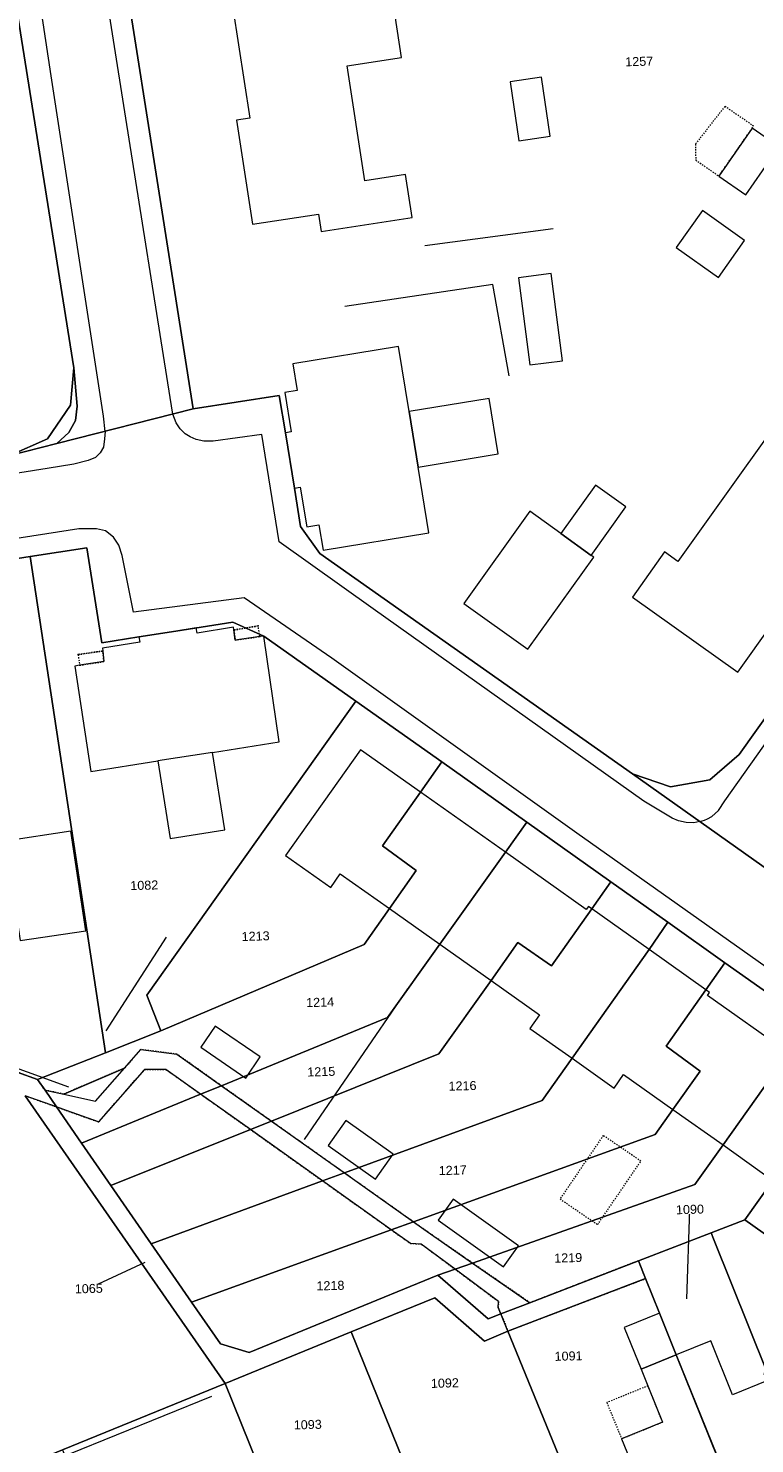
# Model space of a CAD drawing. Header units: millimetres. Extents: x -191 to 81095, y -508122 to 28741.
# Tile 219 of 251: x 5871 to 5928, y 9584 to 9694. Entities that reach past the tile are written whole.
import ezdxf

# ---------------------------------------------------------------- set-up
doc = ezdxf.new("R2010")
doc.units = ezdxf.units.MM
for name, pattern in [('VE22-087 DB - VST Hervest-Dorsten ALK VA2736$0$1', [0]), ('VE22-087 DB - VST Hervest-Dorsten ALK VA2736$0$2', [0.16, 0.06, -0.1]), ('VE22-087 DB - VST Hervest-Dorsten ALK VA2736$0$3', [0.26, 0.11, -0.15])]:
    doc.linetypes.add(name, pattern=pattern)
doc.layers.get('0').update_dxf_attribs({"color": 251})
for name, color, linetype, lineweight in [('VE22-087 DB - VST Hervest-Dorsten ALK VA2736$0$AX_Bauteil', 7, 'VE22-087 DB - VST Hervest-Dorsten ALK VA2736$0$1', 18), ('VE22-087 DB - VST Hervest-Dorsten ALK VA2736$0$AX_BesondererBauwerkspunkt_G2300', 7, 'VE22-087 DB - VST Hervest-Dorsten ALK VA2736$0$1', 18), ('VE22-087 DB - VST Hervest-Dorsten ALK VA2736$0$AX_Flurstueck', 9, 'VE22-087 DB - VST Hervest-Dorsten ALK VA2736$0$1', 18), ('VE22-087 DB - VST Hervest-Dorsten ALK VA2736$0$AX_Gebaeude', 7, 'VE22-087 DB - VST Hervest-Dorsten ALK VA2736$0$1', 18), ('VE22-087 DB - VST Hervest-Dorsten ALK VA2736$0$AX_SonstigesBauwerkOderSonstigeEinrichtung', 7, 'VE22-087 DB - VST Hervest-Dorsten ALK VA2736$0$1', 18), ('VE22-087 DB - VST Hervest-Dorsten ALK VA2736$0$AX_Strassenverkehr', 7, 'VE22-087 DB - VST Hervest-Dorsten ALK VA2736$0$1', 18), ('VE22-087 DB - VST Hervest-Dorsten ALK VA2736$0$AX_Strassenverkehrsanlage', 7, 'VE22-087 DB - VST Hervest-Dorsten ALK VA2736$0$1', 18), ('VE22-087 DB - VST Hervest-Dorsten ALK VA2736$0$AX_Vegetationsmerkmal', 7, 'VE22-087 DB - VST Hervest-Dorsten ALK VA2736$0$1', 18), ('VE22-087 DB - VST Hervest-Dorsten ALK VA2736$0$AX_Weg', 7, 'VE22-087 DB - VST Hervest-Dorsten ALK VA2736$0$1', 18), ('VE22-087 DB - VST Hervest-Dorsten ALK VA2736$0$AX_Wohnbauflaeche', 7, 'VE22-087 DB - VST Hervest-Dorsten ALK VA2736$0$1', 18)]:
    doc.layers.add(name, color=color, linetype=linetype, lineweight=lineweight)
doc.layers.add('XREF ALK Kataster', color=251, linetype='Continuous')
doc.styles.add('VE22-087 DB - VST Hervest-Dorsten ALK VA2736$0$0', font='arial.ttf')

# ---------------------------------------------------------------- blocks, each defined once
blk = doc.blocks.new('VE22-087 DB - VST Hervest-Dorsten ALK VA2736$0$99')
at = {"color": 0}
blk.add_point((0, 0), dxfattribs=at)
blk = doc.blocks.new('VE22-087 DB - VST Hervest-Dorsten ALK VA2736')
at = {"layer": 'VE22-087 DB - VST Hervest-Dorsten ALK VA2736$0$AX_Bauteil', "color": 7, "linetype": 'VE22-087 DB - VST Hervest-Dorsten ALK VA2736$0$1', "lineweight": 13, "ltscale": 0.5}
blk.add_polyline3d([(5885.65, 9637.9, 0), (5881.42, 9637.24, 0), (5882.38, 9631.22, 0), (5886.62, 9631.88, 0)], close=True, dxfattribs=at)
at = {"layer": 'VE22-087 DB - VST Hervest-Dorsten ALK VA2736$0$AX_Flurstueck', "linetype": 'VE22-087 DB - VST Hervest-Dorsten ALK VA2736$0$1', "lineweight": 13, "ltscale": 0.5}
for points in [[(5959.03, 9706.8, 0), (5961.24, 9693.44, 0), (5962.18, 9687.72, 0), (5926.57, 9637.73, 0), (5924.29, 9635.77, 0), (5921.24, 9635.23, 0), (5918.28, 9636.23, 0), (5933.67, 9625.33, 0), (5931.74, 9627.69, 0), (5931.23, 9630.79, 0), (5932.31, 9633.7, 0), (5938.47, 9642.42, 0), (5943.12, 9649, 0), (5947.81, 9655.63, 0), (5950.93, 9660.05, 0), (5957.79, 9669.76, 0), (5964.64, 9679.48, 0), (5969.48, 9686.33, 0), (5968.97, 9689.42, 0), (5968.17, 9694.32, 0)], [(5876.16, 9715.36, 0), (5884.15, 9664.58, 0), (5890.85, 9665.63, 0), (5891.32, 9662.73, 0), (5892.02, 9658.43, 0), (5892.5, 9655.45, 0), (5894.01, 9653.34, 0), (5918.28, 9636.23, 0), (5921.24, 9635.23, 0), (5924.29, 9635.77, 0), (5926.57, 9637.73, 0), (5962.18, 9687.72, 0), (5961.24, 9693.44, 0), (5959.03, 9706.8, 0)], [(5867.86, 9652.56, 0), (5871.5, 9653.11, 0), (5875.91, 9653.78, 0), (5877.06, 9646.42, 0), (5879.94, 9646.87, 0), (5882.81, 9647.32, 0), (5887.25, 9648.01, 0), (5889.66, 9646.94, 0), (5896.79, 9641.89, 0), (5903.47, 9637.16, 0), (5910.08, 9632.47, 0), (5916.61, 9627.84, 0), (5921.02, 9624.72, 0), (5925.47, 9621.56, 0), (5932.03, 9616.91, 0)], [(5933.67, 9625.33, 0), (5918.28, 9636.23, 0), (5894.01, 9653.34, 0), (5892.5, 9655.45, 0), (5892.02, 9658.43, 0), (5891.32, 9662.73, 0), (5890.85, 9665.63, 0), (5884.15, 9664.58, 0), (5873.56, 9661.89, 0), (5869.92, 9660.96, 0)], [(5871.11, 9611.23, 0), (5886.64, 9588.88, 0), (5896.44, 9592.89, 0), (5902.92, 9595.54, 0), (5906.8, 9592.17, 0), (5908.61, 9592.95, 0), (5919.3, 9597.02, 0), (5918.75, 9598.41, 0), (5910.32, 9595.15, 0), (5908.07, 9594.28, 0), (5907.07, 9593.9, 0), (5903.17, 9597.28, 0), (5888.52, 9591.29, 0), (5886.29, 9591.96, 0), (5884.03, 9595.2, 0), (5880.9, 9599.73, 0), (5877.77, 9604.25, 0), (5875.49, 9607.55, 0), (5873.55, 9610.36, 0), (5872.65, 9611.66, 0), (5872.07, 9612.49, 0), (5865.73, 9614.77, 0)], [(5861.37, 9578.53, 0), (5874.02, 9583.72, 0), (5886.64, 9588.88, 0), (5871.11, 9611.23, 0)], [(5922.5, 9595.44, 0), (5922.75, 9602.4, 0)], [(5880.41, 9598.28, 0), (5876.05, 9596.25, 0)]]:
    blk.add_polyline3d(points, dxfattribs=at)
for points in [[(5876.16, 9715.36, 0), (5873.73, 9730.82, 0), (5871.6, 9730.49, 0), (5867.18, 9729.78, 0), (5865.06, 9729.45, 0), (5865.36, 9727.58, 0), (5866.98, 9717.41, 0), (5867.73, 9712.7, 0), (5868.69, 9706.67, 0), (5869.44, 9701.95, 0), (5874.89, 9667.78, 0), (5874.63, 9664.87, 0), (5872.83, 9662.25, 0), (5869.92, 9660.96, 0), (5873.56, 9661.89, 0), (5884.15, 9664.58, 0)], [(5863.63, 9719.86, 0), (5846.33, 9717.21, 0), (5840.99, 9712.34, 0), (5848.02, 9665.79, 0), (5849.7, 9664.59, 0), (5850.15, 9661.57, 0), (5853.01, 9658.34, 0), (5869.92, 9660.96, 0), (5872.83, 9662.25, 0), (5874.63, 9664.87, 0), (5874.89, 9667.78, 0), (5869.44, 9701.95, 0), (5868.69, 9706.67, 0), (5867.73, 9712.7, 0), (5866.98, 9717.41, 0), (5864.08, 9716.93, 0)], [(5861.46, 9642.31, 0), (5861.97, 9638.99, 0), (5862.24, 9637.26, 0), (5865.73, 9614.77, 0), (5872.07, 9612.49, 0), (5877.36, 9614.57, 0), (5871.5, 9653.11, 0), (5867.86, 9652.56, 0), (5860.11, 9651.37, 0), (5860.17, 9650.98, 0)], [(5875.91, 9653.78, 0), (5871.5, 9653.11, 0), (5877.36, 9614.57, 0), (5881.64, 9616.26, 0), (5880.57, 9619.04, 0), (5896.79, 9641.89, 0), (5889.66, 9646.94, 0), (5887.25, 9648.01, 0), (5882.81, 9647.32, 0), (5879.94, 9646.87, 0), (5877.06, 9646.42, 0)], [(5901.49, 9628.73, 0), (5898.86, 9630.65, 0), (5901.81, 9634.81, 0), (5903.47, 9637.16, 0), (5896.79, 9641.89, 0), (5880.57, 9619.04, 0), (5881.64, 9616.26, 0), (5897.43, 9622.99, 0), (5899.4, 9625.78, 0)], [(5881.64, 9616.26, 0), (5877.36, 9614.57, 0), (5872.07, 9612.49, 0), (5872.65, 9611.66, 0), (5873.55, 9610.36, 0), (5875.49, 9607.55, 0), (5884.74, 9611.35, 0), (5886.36, 9612.01, 0), (5899.26, 9617.3, 0), (5903.31, 9623.01, 0), (5908.41, 9630.14, 0), (5910.08, 9632.47, 0), (5903.47, 9637.16, 0), (5901.81, 9634.81, 0), (5898.86, 9630.65, 0), (5901.49, 9628.73, 0), (5899.4, 9625.78, 0), (5897.43, 9622.99, 0)], [(5910.08, 9632.47, 0), (5908.41, 9630.14, 0), (5903.31, 9623.01, 0), (5899.26, 9617.3, 0), (5886.36, 9612.01, 0), (5884.74, 9611.35, 0), (5875.49, 9607.55, 0), (5877.77, 9604.25, 0), (5888.61, 9608.6, 0), (5890.24, 9609.25, 0), (5903.25, 9614.48, 0), (5907.3, 9620.19, 0), (5909.37, 9623.13, 0), (5912, 9621.33, 0), (5915.13, 9625.75, 0), (5916.61, 9627.84, 0)], [(5907.3, 9620.19, 0), (5903.25, 9614.48, 0), (5890.24, 9609.25, 0), (5888.61, 9608.6, 0), (5877.77, 9604.25, 0), (5880.9, 9599.73, 0), (5894.21, 9604.61, 0), (5895.91, 9605.23, 0), (5911.28, 9610.87, 0), (5913.6, 9614.15, 0), (5919.58, 9622.59, 0), (5921.02, 9624.72, 0), (5916.61, 9627.84, 0), (5915.13, 9625.75, 0), (5912, 9621.33, 0), (5909.37, 9623.13, 0)], [(5921.43, 9610.17, 0), (5923.54, 9613.14, 0), (5920.89, 9615.09, 0), (5923.99, 9619.46, 0), (5925.47, 9621.56, 0), (5921.02, 9624.72, 0), (5919.58, 9622.59, 0), (5913.6, 9614.15, 0), (5911.28, 9610.87, 0), (5895.91, 9605.23, 0), (5894.21, 9604.61, 0), (5880.9, 9599.73, 0), (5884.03, 9595.2, 0), (5899.55, 9600.81, 0), (5901.27, 9601.43, 0), (5920.06, 9608.21, 0)], [(5921.43, 9610.17, 0), (5920.06, 9608.21, 0), (5901.27, 9601.43, 0), (5899.55, 9600.81, 0), (5884.03, 9595.2, 0), (5886.29, 9591.96, 0), (5888.52, 9591.29, 0), (5903.17, 9597.28, 0), (5904.51, 9597.75, 0), (5905.87, 9598.23, 0), (5923.14, 9604.34, 0), (5925.32, 9607.41, 0), (5930.4, 9614.57, 0), (5932.03, 9616.91, 0), (5925.47, 9621.56, 0), (5923.99, 9619.46, 0), (5920.89, 9615.09, 0), (5923.54, 9613.14, 0)], [(5930.4, 9614.57, 0), (5925.32, 9607.41, 0), (5923.14, 9604.34, 0), (5905.87, 9598.23, 0), (5904.51, 9597.75, 0), (5903.17, 9597.28, 0), (5907.07, 9593.9, 0), (5908.07, 9594.28, 0), (5910.32, 9595.15, 0), (5918.75, 9598.41, 0), (5924.41, 9600.59, 0), (5927.01, 9601.59, 0), (5929.2, 9604.65, 0), (5931.31, 9607.63, 0), (5934.05, 9605.79, 0), (5936.97, 9609.92, 0), (5938.63, 9612.22, 0), (5932.03, 9616.91, 0)], [(5931.31, 9607.63, 0), (5929.2, 9604.65, 0), (5927.01, 9601.59, 0), (5939.46, 9592.77, 0), (5944.68, 9594.8, 0), (5947.36, 9595.85, 0), (5954.91, 9598.79, 0), (5954.16, 9600.55, 0), (5952.52, 9602.32, 0), (5938.63, 9612.22, 0), (5936.97, 9609.92, 0), (5934.05, 9605.79, 0)], [(5944.68, 9594.8, 0), (5939.46, 9592.77, 0), (5927.01, 9601.59, 0), (5924.41, 9600.59, 0), (5924.59, 9600.11, 0), (5928.74, 9589.74, 0), (5932.08, 9581.7, 0), (5933.3, 9578.7, 0), (5948.63, 9584.93, 0), (5947.02, 9588.96, 0), (5944.84, 9594.41, 0)], [(5932.08, 9581.7, 0), (5928.74, 9589.74, 0), (5924.59, 9600.11, 0), (5924.41, 9600.59, 0), (5918.75, 9598.41, 0), (5919.3, 9597.02, 0), (5920.38, 9594.33, 0), (5921.67, 9591.1, 0), (5927.62, 9576.4, 0), (5933.3, 9578.7, 0)], [(5921.67, 9591.1, 0), (5920.38, 9594.33, 0), (5919.3, 9597.02, 0), (5908.61, 9592.95, 0), (5917.12, 9572.12, 0), (5927.62, 9576.4, 0)], [(5906.8, 9592.17, 0), (5902.92, 9595.54, 0), (5896.44, 9592.89, 0), (5900.63, 9582.5, 0), (5905.37, 9570.82, 0), (5906.56, 9567.83, 0), (5917.12, 9572.12, 0), (5908.61, 9592.95, 0)], [(5905.37, 9570.82, 0), (5900.63, 9582.5, 0), (5896.44, 9592.89, 0), (5886.64, 9588.88, 0), (5896.74, 9563.83, 0), (5906.56, 9567.83, 0)], [(5896.74, 9563.83, 0), (5886.64, 9588.88, 0), (5874.02, 9583.72, 0), (5876.13, 9578.49, 0), (5877.53, 9575.02, 0), (5878.08, 9573.65, 0), (5879.45, 9570.26, 0), (5882.77, 9562.1, 0), (5884.16, 9558.71, 0)]]:
    blk.add_polyline3d(points, close=True, dxfattribs=at)
at = {"layer": 'VE22-087 DB - VST Hervest-Dorsten ALK VA2736$0$AX_Gebaeude', "color": 7, "linetype": 'VE22-087 DB - VST Hervest-Dorsten ALK VA2736$0$1', "lineweight": 13, "ltscale": 0.5}
for points in [[(5900.66, 9682.79, 0), (5897.49, 9682.3, 0), (5896.11, 9691.23, 0), (5900.35, 9691.88, 0), (5899.48, 9697.52, 0), (5895.24, 9696.87, 0), (5894.63, 9700.84, 0), (5893.84, 9705.96, 0), (5897.03, 9706.45, 0), (5896.48, 9709.97, 0), (5889.09, 9708.82, 0), (5889.32, 9707.31, 0), (5884.53, 9706.57, 0), (5885.78, 9698.43, 0), (5886.81, 9698.58, 0), (5888.57, 9687.18, 0), (5887.53, 9687.02, 0), (5888.78, 9678.93, 0), (5893.9, 9679.72, 0), (5894.1, 9678.36, 0), (5901.18, 9679.45, 0)], [(5911.22, 9690.35, 0), (5908.78, 9689.99, 0), (5909.45, 9685.42, 0), (5911.89, 9685.78, 0)], [(5927.59, 9686.39, 0), (5925, 9682.67, 0), (5927.08, 9681.22, 0), (5929.67, 9684.95, 0)], [(5923.72, 9680, 0), (5921.68, 9677.13, 0), (5924.96, 9674.8, 0), (5927, 9677.67, 0)], [(5911.97, 9675.11, 0), (5909.44, 9674.78, 0), (5910.31, 9668, 0), (5912.84, 9668.32, 0)], [(5892.23, 9666.02, 0), (5891.28, 9665.86, 0), (5891.78, 9662.81, 0), (5891.32, 9662.73, 0), (5892.02, 9658.43, 0), (5892.48, 9658.5, 0), (5892.98, 9655.42, 0), (5893.93, 9655.58, 0), (5894.26, 9653.6, 0), (5902.47, 9654.95, 0), (5901.63, 9660.07, 0), (5900.93, 9664.38, 0), (5900.11, 9669.44, 0), (5891.89, 9668.09, 0)], [(5907.15, 9665.39, 0), (5900.93, 9664.38, 0), (5901.63, 9660.07, 0), (5907.85, 9661.09, 0)], [(5917.77, 9656.97, 0), (5915.41, 9658.66, 0), (5912.72, 9654.9, 0), (5915.08, 9653.21, 0)], [(5912.72, 9654.9, 0), (5910.32, 9656.63, 0), (5905.18, 9649.47, 0), (5910.15, 9645.91, 0), (5915.28, 9653.07, 0), (5915.08, 9653.21, 0)], [(5887.42, 9646.62, 0), (5887.32, 9647.41, 0), (5887.29, 9647.64, 0), (5884.47, 9647.17, 0), (5884.4, 9647.57, 0), (5882.81, 9647.32, 0), (5879.94, 9646.87, 0), (5880.01, 9646.47, 0), (5877.11, 9646.01, 0), (5877.14, 9645.78, 0), (5877.22, 9644.95, 0), (5875.34, 9644.67, 0), (5874.97, 9644.61, 0), (5876.21, 9636.43, 0), (5881.42, 9637.24, 0), (5882.38, 9631.22, 0), (5886.62, 9631.88, 0), (5885.65, 9637.9, 0), (5890.83, 9638.72, 0), (5889.66, 9646.94, 0), (5889.33, 9646.9, 0)], [(5899.4, 9625.78, 0), (5901.49, 9628.73, 0), (5898.86, 9630.65, 0), (5901.81, 9634.81, 0), (5897.16, 9638.1, 0), (5891.33, 9629.88, 0), (5894.85, 9627.4, 0), (5895.59, 9628.46, 0)], [(5903.31, 9623.01, 0), (5908.41, 9630.14, 0), (5901.81, 9634.81, 0), (5898.86, 9630.65, 0), (5901.49, 9628.73, 0), (5899.4, 9625.78, 0)], [(5874.65, 9631.78, 0), (5869.55, 9631, 0), (5870.72, 9623.29, 0), (5875.83, 9624.05, 0)], [(5914.86, 9625.93, 0), (5914.7, 9625.7, 0), (5908.41, 9630.14, 0), (5903.31, 9623.01, 0), (5907.3, 9620.19, 0), (5909.37, 9623.13, 0), (5912, 9621.33, 0), (5915.13, 9625.75, 0)], [(5909.37, 9623.13, 0), (5907.3, 9620.19, 0), (5911.07, 9617.52, 0), (5910.32, 9616.46, 0), (5913.6, 9614.15, 0), (5919.58, 9622.59, 0), (5915.13, 9625.75, 0), (5912, 9621.33, 0)], [(5916.86, 9611.83, 0), (5917.6, 9612.88, 0), (5921.43, 9610.17, 0), (5923.54, 9613.14, 0), (5920.89, 9615.09, 0), (5923.99, 9619.46, 0), (5919.58, 9622.59, 0), (5913.6, 9614.15, 0)], [(5924.28, 9619.26, 0), (5923.99, 9619.46, 0), (5920.89, 9615.09, 0), (5923.54, 9613.14, 0), (5921.43, 9610.17, 0), (5925.32, 9607.41, 0), (5930.4, 9614.57, 0), (5924.12, 9619.02, 0)], [(5888.24, 9612.6, 0), (5889.36, 9614.24, 0), (5885.87, 9616.63, 0), (5884.75, 9615, 0)], [(5936.97, 9609.92, 0), (5930.4, 9614.57, 0), (5925.32, 9607.41, 0), (5929.2, 9604.65, 0), (5931.31, 9607.63, 0), (5934.05, 9605.79, 0)], [(5896.01, 9609.3, 0), (5894.65, 9607.37, 0), (5898.33, 9604.76, 0), (5899.7, 9606.69, 0)], [(5908.26, 9597.95, 0), (5909.43, 9599.58, 0), (5904.36, 9603.2, 0), (5903.19, 9601.56, 0)], [(5920.38, 9594.33, 0), (5917.65, 9593.23, 0), (5918.96, 9590, 0), (5921.67, 9591.1, 0)], [(5928.72, 9589.08, 0), (5926.05, 9588, 0), (5924.37, 9592.18, 0), (5921.67, 9591.1, 0), (5926.38, 9579.48, 0), (5928.02, 9580.14, 0), (5928.01, 9580.18, 0), (5931.8, 9581.73, 0), (5931.85, 9581.61, 0), (5932.08, 9581.7, 0), (5928.74, 9589.74, 0), (5928.49, 9589.65, 0)], [(5926.38, 9579.48, 0), (5921.67, 9591.1, 0), (5918.96, 9590, 0), (5919.49, 9588.69, 0), (5920.62, 9585.88, 0), (5917.44, 9584.58, 0), (5920.48, 9577.12, 0), (5924.73, 9578.86, 0), (5924.75, 9578.82, 0)]]:
    blk.add_polyline3d(points, close=True, dxfattribs=at)
at = {"layer": 'VE22-087 DB - VST Hervest-Dorsten ALK VA2736$0$AX_SonstigesBauwerkOderSonstigeEinrichtung', "color": 7, "linetype": 'VE22-087 DB - VST Hervest-Dorsten ALK VA2736$0$3', "lineweight": 13, "ltscale": 0.5}
for points in [[(5925.46, 9688.09, 0), (5923.17, 9685.15, 0), (5923.2, 9683.92, 0), (5925, 9682.67, 0), (5927.59, 9686.39, 0), (5927.7, 9686.55, 0)], [(5887.32, 9647.41, 0), (5887.42, 9646.62, 0), (5889.33, 9646.9, 0), (5889.21, 9647.73, 0)], [(5875.22, 9645.5, 0), (5875.34, 9644.67, 0), (5877.22, 9644.95, 0), (5877.14, 9645.78, 0)], [(5915.58, 9601.22, 0), (5918.94, 9606.15, 0), (5916.01, 9608.14, 0), (5912.66, 9603.21, 0)], [(5919.49, 9588.69, 0), (5916.29, 9587.39, 0), (5917.44, 9584.58, 0), (5920.62, 9585.88, 0)]]:
    blk.add_polyline3d(points, close=True, dxfattribs=at)
for points in [[(5887.32, 9647.41, 0), (5889.21, 9647.73, 0)], [(5875.22, 9645.5, 0), (5877.14, 9645.78, 0)]]:
    blk.add_polyline3d(points, dxfattribs=at)
at = {"layer": 'VE22-087 DB - VST Hervest-Dorsten ALK VA2736$0$AX_Strassenverkehr', "color": 253, "linetype": 'VE22-087 DB - VST Hervest-Dorsten ALK VA2736$0$1', "lineweight": 13, "ltscale": 0.5, "true_color": 0x999999}
blk.add_polyline3d([(5865.69, 9739.35, 0), (5867.18, 9729.78, 0), (5865.06, 9729.45, 0), (5865.36, 9727.58, 0), (5866.98, 9717.41, 0), (5867.73, 9712.7, 0), (5868.69, 9706.67, 0), (5869.44, 9701.95, 0), (5874.89, 9667.78, 0), (5875.15, 9664.8, 0), (5875.02, 9663.68, 0), (5874.51, 9662.74, 0), (5873.56, 9661.89, 0), (5884.15, 9664.58, 0), (5876.16, 9715.36, 0), (5873.73, 9730.82, 0), (5871.6, 9730.49, 0), (5870.09, 9740.05, 0)], close=True, dxfattribs=at)
at = {"layer": 'VE22-087 DB - VST Hervest-Dorsten ALK VA2736$0$AX_Strassenverkehrsanlage', "color": 7, "linetype": 'VE22-087 DB - VST Hervest-Dorsten ALK VA2736$0$1', "lineweight": 13, "ltscale": 0.5, "true_color": 0xf7f7f0}
for points in [[(5877.31, 9662.84, 0), (5877.18, 9664.03, 0), (5873.12, 9690.45, 0), (5867.18, 9729.78, 0)], [(5923.51, 9632.53, 0), (5923.87, 9632.64, 0), (5924.12, 9632.74, 0), (5924.45, 9632.93, 0), (5924.96, 9633.4, 0), (5925.47, 9634.13, 0), (5936.44, 9649.62, 0), (5946.09, 9663.21, 0), (5956.4, 9677.21, 0), (5963.33, 9686.94, 0), (5964.05, 9688.13, 0), (5963.1, 9693.71, 0)], [(5877.31, 9662.84, 0), (5877.28, 9662.26, 0), (5877.18, 9661.61, 0), (5876.94, 9661.17, 0), (5876.56, 9660.81, 0), (5876.01, 9660.59, 0), (5874.9, 9660.3, 0), (5872.81, 9659.96, 0), (5849.76, 9656.31, 0), (5826.57, 9652.81, 0), (5802.6, 9649.81, 0), (5775.05, 9647.69, 0), (5746.33, 9646, 0), (5727.17, 9644.78, 0), (5726.77, 9644.75, 0), (5726.11, 9644.73, 0), (5725.56, 9644.78, 0), (5725.12, 9644.94, 0), (5724.67, 9645.16, 0), (5724.31, 9645.5, 0), (5724.03, 9645.86, 0), (5723.83, 9646.43, 0), (5723.77, 9646.96, 0)]]:
    blk.add_polyline3d(points, dxfattribs=at)
at = {"layer": 'VE22-087 DB - VST Hervest-Dorsten ALK VA2736$0$AX_Vegetationsmerkmal', "color": 7, "linetype": 'VE22-087 DB - VST Hervest-Dorsten ALK VA2736$0$1', "lineweight": 13, "ltscale": 0.5}
for points in [[(5902.16, 9677.27, 0), (5912.13, 9678.61, 0)], [(5908.71, 9667.16, 0), (5907.44, 9674.24, 0), (5895.94, 9672.54, 0)], [(5847.03, 9649.1, 0), (5851.68, 9620.18, 0), (5874.48, 9611.93, 0)], [(5877.39, 9616.28, 0), (5882.08, 9623.54, 0)], [(5874.5, 9583.39, 0), (5885.61, 9587.9, 0)]]:
    blk.add_polyline3d(points, dxfattribs=at)
blk.add_polyline3d([(5878.83, 9613.38, 0), (5874.11, 9611.36, 0), (5876.56, 9610.8, 0)], close=True, dxfattribs=at)
at = {"layer": 'VE22-087 DB - VST Hervest-Dorsten ALK VA2736$0$AX_Wohnbauflaeche', "color": 253, "linetype": 'VE22-087 DB - VST Hervest-Dorsten ALK VA2736$0$1', "lineweight": 13, "ltscale": 0.5, "true_color": 0x999999}
blk.add_polyline3d([(5846.33, 9717.21, 0), (5840.99, 9712.34, 0), (5848.02, 9665.79, 0), (5849.7, 9664.59, 0), (5850.15, 9661.57, 0), (5853.01, 9658.34, 0), (5869.92, 9660.96, 0), (5873.56, 9661.89, 0), (5874.51, 9662.74, 0), (5875.02, 9663.68, 0), (5875.15, 9664.8, 0), (5874.89, 9667.78, 0), (5869.44, 9701.95, 0), (5868.69, 9706.67, 0), (5867.73, 9712.7, 0), (5866.98, 9717.41, 0), (5864.08, 9716.93, 0), (5863.63, 9719.86, 0)], close=True, dxfattribs=at)
at = {"layer": 'VE22-087 DB - VST Hervest-Dorsten ALK VA2736$0$AX_BesondererBauwerkspunkt_G2300', "color": 7, "xscale": 0.5, "yscale": 0.5, "zscale": 0.5}
for p, rotation in [((5887.32, 9647.41), 1.589394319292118), ((5889.21, 9647.73), 1.58939437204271), ((5889.33, 9646.9), 1.589394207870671), ((5875.22, 9645.5), 1.589394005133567), ((5877.14, 9645.78), 1.58939405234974), ((5875.34, 9644.67), 1.589393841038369)]:
    blk.add_blockref('VE22-087 DB - VST Hervest-Dorsten ALK VA2736$0$99', p, dxfattribs=dict(at, rotation=rotation))
at = {"layer": 'VE22-087 DB - VST Hervest-Dorsten ALK VA2736$0$AX_Flurstueck', "char_height": 0.7, "attachment_point": 2, "rotation": 1.5894, "style": 'VE22-087 DB - VST Hervest-Dorsten ALK VA2736$0$0', "bg_fill": 3, "box_fill_scale": 1, "bg_fill_color": 256, "bg_fill_transparency": 0}
for s, insert in [('1257', (5918.8, 9691.93)), ('1082', (5880.35, 9627.93)), ('1213', (5889, 9623.98)), ('1214', (5894.01, 9618.84)), ('1215', (5894.1, 9613.45)), ('1216', (5905.07, 9612.35)), ('1217', (5904.31, 9605.79)), ('1090', (5922.74, 9602.75)), ('1219', (5913.28, 9598.99)), ('1218', (5894.81, 9596.83)), ('1065', (5876.04, 9596.6)), ('1091', (5913.31, 9591.36)), ('1092', (5903.7, 9589.26)), ('1093', (5893.05, 9586.03))]:
    blk.add_mtext(s, dxfattribs=dict(at, insert=insert))
at = {"layer": 'VE22-087 DB - VST Hervest-Dorsten ALK VA2736$0$AX_Gebaeude', "color": 7, "linetype": 'VE22-087 DB - VST Hervest-Dorsten ALK VA2736$0$1', "lineweight": 13, "ltscale": 0.5}
blk.add_polyline3d([(5948.53, 9690.2, 0), (5937.5, 9674.73, 0), (5936.46, 9675.47, 0), (5931.84, 9668.98, 0), (5932.88, 9668.24, 0), (5921.82, 9652.74, 0), (5920.78, 9653.47, 0), (5918.28, 9649.97, 0), (5926.47, 9644.14, 0), (5958.04, 9688.4, 0), (5949.84, 9694.25, 0), (5947.48, 9690.94, 0)], close=True, dxfattribs=at)
at = {"layer": 'VE22-087 DB - VST Hervest-Dorsten ALK VA2736$0$AX_Strassenverkehr', "color": 253, "linetype": 'VE22-087 DB - VST Hervest-Dorsten ALK VA2736$0$1', "lineweight": 13, "ltscale": 0.5, "true_color": 0x999999}
for points in [[(5955.66, 9739.15, 0), (5963.1, 9693.71, 0), (5961.24, 9693.44, 0), (5962.18, 9687.72, 0), (5926.57, 9637.73, 0), (5924.29, 9635.77, 0), (5921.24, 9635.23, 0), (5918.28, 9636.23, 0), (5933.67, 9625.33, 0), (5931.74, 9627.69, 0), (5931.23, 9630.79, 0), (5932.31, 9633.7, 0), (5938.47, 9642.42, 0), (5943.12, 9649, 0), (5947.81, 9655.63, 0), (5950.93, 9660.05, 0), (5957.79, 9669.76, 0), (5964.64, 9679.48, 0), (5969.48, 9686.33, 0), (5968.97, 9689.42, 0), (5968.17, 9694.32, 0)], [(5867.86, 9652.56, 0), (5871.5, 9653.11, 0), (5875.91, 9653.78, 0), (5877.06, 9646.42, 0), (5879.94, 9646.87, 0), (5882.81, 9647.32, 0), (5887.25, 9648.01, 0), (5889.66, 9646.94, 0), (5896.79, 9641.89, 0), (5903.47, 9637.16, 0), (5910.08, 9632.47, 0), (5916.61, 9627.84, 0), (5921.02, 9624.72, 0), (5925.47, 9621.56, 0), (5932.03, 9616.91, 0)], [(5933.67, 9625.33, 0), (5918.28, 9636.23, 0), (5894.01, 9653.34, 0), (5892.5, 9655.45, 0), (5892.02, 9658.43, 0), (5891.32, 9662.73, 0), (5890.85, 9665.63, 0), (5884.15, 9664.58, 0), (5873.56, 9661.89, 0), (5869.92, 9660.96, 0)]]:
    blk.add_polyline3d(points, dxfattribs=at)
at = {"layer": 'VE22-087 DB - VST Hervest-Dorsten ALK VA2736$0$AX_Strassenverkehrsanlage', "color": 7, "linetype": 'VE22-087 DB - VST Hervest-Dorsten ALK VA2736$0$1', "lineweight": 13, "ltscale": 0.5, "true_color": 0xf7f7f0}
for points in [[(5923.51, 9632.53, 0), (5923.05, 9632.44, 0), (5922.46, 9632.46, 0), (5921.86, 9632.58, 0), (5921.36, 9632.78, 0), (5919.17, 9634.11, 0), (5898.14, 9649.06, 0), (5890.85, 9654.27, 0), (5889.49, 9662.61, 0), (5885.71, 9662.08, 0), (5884.99, 9662.08, 0), (5884.39, 9662.2, 0), (5883.93, 9662.42, 0), (5883.54, 9662.66, 0), (5883.14, 9663.04, 0), (5882.85, 9663.5, 0), (5882.58, 9664.18, 0), (5882.37, 9665.46, 0), (5878.92, 9687.18, 0), (5874.56, 9714.88, 0), (5872.19, 9730.58, 0)], [(5960.52, 9588.95, 0), (5959.43, 9592.07, 0), (5957.56, 9596.5, 0), (5956.21, 9599.73, 0), (5955.33, 9601.06, 0), (5954.49, 9602.09, 0), (5953.23, 9603.43, 0), (5950.61, 9605.64, 0), (5944.57, 9610.09, 0), (5938.35, 9614.36, 0), (5926.8, 9622.55, 0), (5913.97, 9631.64, 0), (5894.94, 9645.22, 0), (5888.11, 9649.91, 0), (5879.52, 9648.79, 0), (5878.65, 9653.21, 0), (5878.38, 9654.01, 0), (5877.98, 9654.63, 0), (5877.36, 9655.12, 0), (5876.64, 9655.28, 0), (5875.28, 9655.28, 0), (5869.12, 9654.32, 0)]]:
    blk.add_polyline3d(points, dxfattribs=at)
at = {"layer": 'VE22-087 DB - VST Hervest-Dorsten ALK VA2736$0$AX_Vegetationsmerkmal', "color": 7, "linetype": 'VE22-087 DB - VST Hervest-Dorsten ALK VA2736$0$1', "lineweight": 13, "ltscale": 0.5}
blk.add_polyline3d([(5892.8, 9607.83, 0), (5900.84, 9619.53, 0)], dxfattribs=at)
at = {"layer": 'VE22-087 DB - VST Hervest-Dorsten ALK VA2736$0$AX_Weg', "color": 7, "linetype": 'VE22-087 DB - VST Hervest-Dorsten ALK VA2736$0$2', "lineweight": 13, "ltscale": 0.5}
blk.add_polyline3d([(5871.11, 9611.23, 0), (5873.55, 9610.36, 0), (5874.31, 9610.08, 0), (5876.81, 9609.19, 0), (5880.37, 9613.27, 0), (5882.03, 9613.28, 0), (5884.74, 9611.35, 0), (5888.61, 9608.6, 0), (5894.21, 9604.61, 0), (5899.55, 9600.81, 0), (5901.03, 9599.76, 0), (5901.88, 9599.71, 0), (5904.51, 9597.75, 0), (5907.87, 9595.25, 0), (5907.86, 9594.78, 0), (5908.07, 9594.28, 0), (5908.61, 9592.95, 0), (5919.3, 9597.02, 0), (5918.75, 9598.41, 0), (5910.32, 9595.15, 0), (5905.87, 9598.23, 0), (5902.07, 9600.86, 0), (5901.27, 9601.43, 0), (5895.91, 9605.23, 0), (5890.24, 9609.25, 0), (5886.36, 9612.01, 0), (5882.89, 9614.47, 0), (5880.09, 9614.82, 0), (5878.83, 9613.38, 0), (5874.11, 9611.36, 0), (5872.65, 9611.66, 0), (5872.07, 9612.49, 0), (5865.73, 9614.77, 0)], dxfattribs=at)
at = {"layer": 'VE22-087 DB - VST Hervest-Dorsten ALK VA2736$0$AX_Wohnbauflaeche', "color": 253, "linetype": 'VE22-087 DB - VST Hervest-Dorsten ALK VA2736$0$1', "lineweight": 13, "ltscale": 0.5, "true_color": 0x999999}
for points in [[(5876.16, 9715.36, 0), (5884.15, 9664.58, 0), (5890.85, 9665.63, 0), (5891.32, 9662.73, 0), (5892.02, 9658.43, 0), (5892.5, 9655.45, 0), (5894.01, 9653.34, 0), (5918.28, 9636.23, 0), (5921.24, 9635.23, 0), (5924.29, 9635.77, 0), (5926.57, 9637.73, 0), (5962.18, 9687.72, 0), (5961.24, 9693.44, 0), (5956.71, 9692.79, 0), (5955.57, 9699.28, 0)], [(5865.73, 9614.77, 0), (5872.07, 9612.49, 0), (5877.36, 9614.57, 0), (5881.64, 9616.26, 0), (5880.57, 9619.04, 0), (5896.79, 9641.89, 0), (5889.66, 9646.94, 0), (5887.25, 9648.01, 0), (5882.81, 9647.32, 0), (5879.94, 9646.87, 0), (5877.06, 9646.42, 0), (5875.91, 9653.78, 0), (5871.5, 9653.11, 0), (5867.86, 9652.56, 0)], [(5861.37, 9578.53, 0), (5874.02, 9583.72, 0), (5886.64, 9588.88, 0), (5896.44, 9592.89, 0), (5902.92, 9595.54, 0), (5906.8, 9592.17, 0), (5908.61, 9592.95, 0), (5908.07, 9594.28, 0), (5907.86, 9594.78, 0), (5907.87, 9595.25, 0), (5904.51, 9597.75, 0), (5901.88, 9599.71, 0), (5901.03, 9599.76, 0), (5899.55, 9600.81, 0), (5894.21, 9604.61, 0), (5888.61, 9608.6, 0), (5884.74, 9611.35, 0), (5882.03, 9613.28, 0), (5880.37, 9613.27, 0), (5876.81, 9609.19, 0), (5874.31, 9610.08, 0), (5873.55, 9610.36, 0), (5871.11, 9611.23, 0)], [(5932.03, 9616.91, 0), (5925.47, 9621.56, 0), (5921.02, 9624.72, 0), (5916.61, 9627.84, 0), (5910.08, 9632.47, 0), (5903.47, 9637.16, 0), (5896.79, 9641.89, 0), (5880.57, 9619.04, 0), (5881.64, 9616.26, 0), (5877.36, 9614.57, 0), (5872.07, 9612.49, 0), (5872.65, 9611.66, 0), (5874.11, 9611.36, 0), (5878.83, 9613.38, 0), (5880.09, 9614.82, 0), (5882.89, 9614.47, 0), (5886.36, 9612.01, 0), (5890.24, 9609.25, 0), (5895.91, 9605.23, 0), (5901.27, 9601.43, 0), (5902.07, 9600.86, 0), (5905.87, 9598.23, 0), (5910.32, 9595.15, 0), (5918.75, 9598.41, 0), (5919.3, 9597.02, 0), (5908.61, 9592.95, 0), (5917.12, 9572.12, 0)], [(5861.69, 9549.57, 0), (5871.53, 9553.58, 0), (5884.16, 9558.71, 0), (5896.74, 9563.83, 0), (5906.56, 9567.83, 0), (5917.12, 9572.12, 0), (5908.61, 9592.95, 0), (5906.8, 9592.17, 0), (5902.92, 9595.54, 0), (5896.44, 9592.89, 0), (5886.64, 9588.88, 0), (5874.02, 9583.72, 0), (5861.37, 9578.53, 0)]]:
    blk.add_polyline3d(points, dxfattribs=at)

msp = doc.modelspace()

# ---------------------------------------------------------------- block references
at = {"layer": 'XREF ALK Kataster', "color": 251}
msp.add_blockref('VE22-087 DB - VST Hervest-Dorsten ALK VA2736', (0, 0), dxfattribs=at)

doc.saveas('drawing.dxf')
